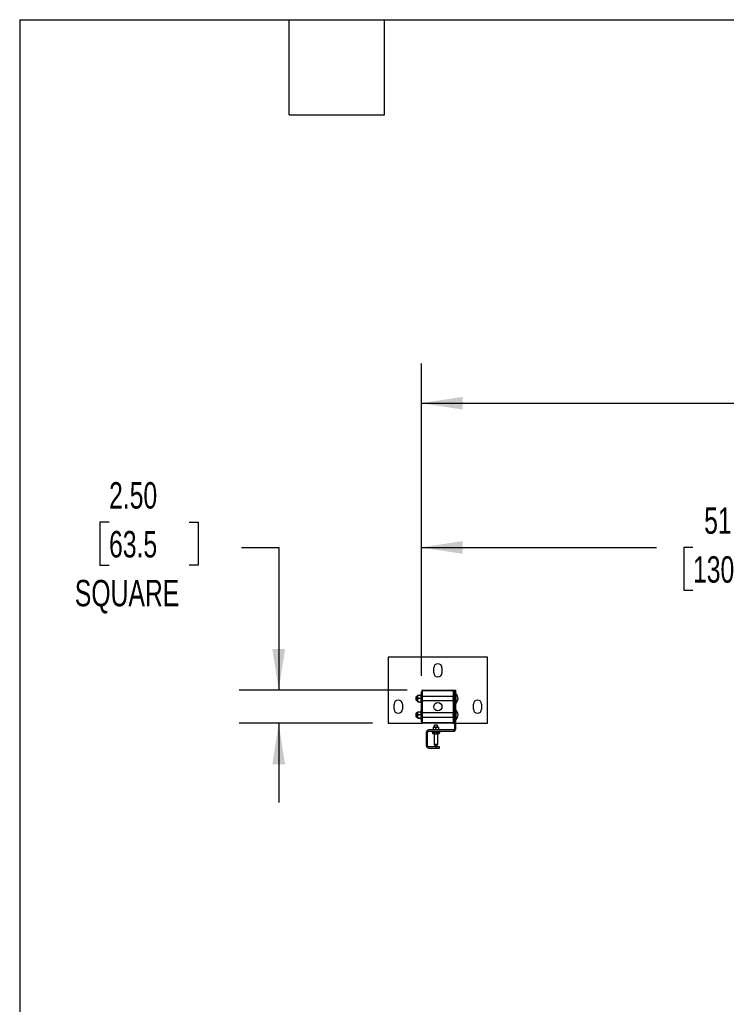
# Model space of a CAD drawing. Header units: inches. Extents: x 0.2 to 10.8, y 0.2 to 8.2.
# Tile 12 of 43: x 0.2 to 2.5, y 5.1 to 8.2. Entities that reach past the tile are written whole.
import ezdxf

# ---------------------------------------------------------------- set-up
doc = ezdxf.new("R2010")
doc.units = ezdxf.units.IN
doc.header["$MEASUREMENT"] = 0
doc.layers.add('DIMENSIONS', color=140, linetype='Continuous', lineweight=25)
doc.layers.add('TEXT', color=140, linetype='Continuous', lineweight=25)
doc.styles.add('SLDTEXTSTYLE0', font='TXT', dxfattribs={"width": 0.7})
doc.dimstyles.new('SLDDIMSTYLE0', dxfattribs={"dimtxt": 0.084961, "dimasz": 0.13, "dimexe": 0, "dimexo": 0.0625, "dimgap": 0.02124, "dimtad": 0, "dimtih": 1, "dimtoh": 1, "dimlfac": 24, "dimrnd": 1e-09, "dimzin": 4, "dimdsep": 46, "dimtxsty": 'SLDTEXTSTYLE0', "dimsah": 1, "dimcen": 0.09, "dimadec": 0, "dimazin": 1, "dimtfac": 1, "dimtofl": 0, "dimtmove": 0, "dimatfit": 3, "dimfxl": 0, "dimfrac": 2, "dimtolj": 1, "dimtzin": 12, "dimarcsym": 0})
doc.dimstyles.new('SLDDIMSTYLE1', dxfattribs={"dimtxt": 0.084961, "dimasz": 0.13, "dimexe": 0, "dimexo": 0.0625, "dimgap": 0.02124, "dimtad": 0, "dimtih": 1, "dimtoh": 1, "dimlfac": 24, "dimrnd": 1e-09, "dimzin": 4, "dimdsep": 46, "dimtxsty": 'SLDTEXTSTYLE0', "dimsah": 1, "dimcen": 0.09, "dimadec": 0, "dimazin": 1, "dimtfac": 1, "dimtmove": 0, "dimatfit": 0, "dimfxl": 0, "dimfrac": 2, "dimtolj": 1, "dimtzin": 12, "dimarcsym": 0})
doc.dimstyles.new('SLDDIMSTYLE2', dxfattribs={"dimtxt": 0.084961, "dimasz": 0.13, "dimexe": 0, "dimexo": 0.0625, "dimgap": 0.02124, "dimtad": 0, "dimtih": 1, "dimtoh": 1, "dimlfac": 24, "dimrnd": 1e-09, "dimzin": 12, "dimdsep": 46, "dimtxsty": 'SLDTEXTSTYLE0', "dimsah": 1, "dimcen": 0.09, "dimadec": 0, "dimazin": 3, "dimtfac": 1, "dimtofl": 0, "dimtmove": 0, "dimatfit": 3, "dimfxl": 0, "dimfrac": 2, "dimtolj": 1, "dimtzin": 12, "dimarcsym": 0})

# ---------------------------------------------------------------- blocks, each defined once
blk = doc.blocks.new('_D_9')
at = {"layer": 'DIMENSIONS'}
for p, q in [((1.5166, 6.1812), (1.5166, 6.7112)), ((3.652, 6.1812), (3.652, 6.7112)), ((1.5166, 6.5862), (2.258, 6.5862)), ((2.3732, 6.5862), (2.3446, 6.5862)), ((2.3446, 6.5862), (2.3446, 6.4512)), ((2.767, 6.5862), (2.7955, 6.5862)), ((2.7955, 6.5862), (2.7955, 6.4512)), ((3.652, 6.5862), (2.8821, 6.5862)), ((2.3446, 6.4512), (2.3732, 6.4512)), ((2.7955, 6.4512), (2.767, 6.4512))]:
    blk.add_line(p, q, dxfattribs=at)
for points in [[(1.5166, 6.5862), (1.6466, 6.5662), (1.6466, 6.6062)], [(3.652, 6.5862), (3.522, 6.6062), (3.522, 6.5662)]]:
    blk.add_solid(points, dxfattribs=at)
at = {"layer": 'DIMENSIONS', "char_height": 0.08333, "attachment_point": 1, "style": 'SLDTEXTSTYLE0'}
for s, insert in [('51.25', (2.4085, 6.7126)), ('1301.8', (2.3732, 6.5586))]:
    blk.add_mtext(s, dxfattribs=dict(at, insert=insert))
blk = doc.blocks.new('_D_10')
at = {"layer": 'DIMENSIONS'}
for p, q in [((1.5166, 6.1812), (1.5166, 7.166)), ((5.6833, 6.1812), (5.6833, 7.166)), ((1.5166, 7.041), (3.344, 7.041)), ((3.4592, 7.041), (3.4306, 7.041)), ((3.4306, 7.041), (3.4306, 6.9059)), ((3.853, 7.041), (3.8815, 7.041)), ((3.8815, 7.041), (3.8815, 6.9059)), ((5.6833, 7.041), (3.9681, 7.041)), ((3.4306, 6.9059), (3.4592, 6.9059)), ((3.8815, 6.9059), (3.853, 6.9059))]:
    blk.add_line(p, q, dxfattribs=at)
for points in [[(1.5166, 7.041), (1.6466, 7.021), (1.6466, 7.061)], [(5.6833, 7.041), (5.5533, 7.061), (5.5533, 7.021)]]:
    blk.add_solid(points, dxfattribs=at)
at = {"layer": 'DIMENSIONS', "char_height": 0.08333, "attachment_point": 1, "style": 'SLDTEXTSTYLE0'}
for s, insert in [('100.00', (3.4592, 7.1674)), ('2540.0', (3.4592, 7.0134))]:
    blk.add_mtext(s, dxfattribs=dict(at, insert=insert))
blk = doc.blocks.new('_D_11')
at = {"layer": 'DIMENSIONS'}
for p, q in [((0.5318, 6.6657), (0.5032, 6.6657)), ((0.5032, 6.6657), (0.5032, 6.5306)), ((0.7842, 6.6657), (0.8128, 6.6657)), ((0.8128, 6.6657), (0.8128, 6.5306)), ((0.9492, 6.5862), (1.0668, 6.5862)), ((1.0668, 6.5862), (1.0668, 6.1362)), ((0.5032, 6.5306), (0.5318, 6.5306)), ((0.8128, 6.5306), (0.7842, 6.5306)), ((1.4716, 6.1362), (0.9418, 6.1362)), ((1.3624, 6.0321), (0.9418, 6.0321)), ((1.0668, 6.0321), (1.0668, 5.7821))]:
    blk.add_line(p, q, dxfattribs=at)
for points in [[(1.0668, 6.1362), (1.0868, 6.2662), (1.0468, 6.2662)], [(1.0668, 6.0321), (1.0468, 5.9021), (1.0868, 5.9021)]]:
    blk.add_solid(points, dxfattribs=at)
at = {"layer": 'DIMENSIONS', "char_height": 0.08333, "attachment_point": 1, "style": 'SLDTEXTSTYLE0'}
for s, insert in [('2.50', (0.5318, 6.7921)), ('63.5', (0.5318, 6.6381)), ('SQUARE', (0.4239, 6.484))]:
    blk.add_mtext(s, dxfattribs=dict(at, insert=insert))

msp = doc.modelspace()

# ---------------------------------------------------------------- linework, layer by layer
for p, q in [((1.72494, 6.24041), (1.41244, 6.24041)), ((1.41244, 6.24041), (1.41244, 6.03208)), ((1.72494, 6.03208), (1.72494, 6.24041)), ((1.55567, 6.19093), (1.55567, 6.20656)), ((1.58171, 6.20656), (1.58171, 6.19093)), ((1.50119, 6.11682), (1.49994, 6.11557)), ((1.49994, 6.1102), (1.49994, 6.11557)), ((1.50489, 6.11682), (1.50119, 6.11682)), ((1.50119, 6.11682), (1.50119, 6.1102)), ((1.50489, 6.12062), (1.50489, 6.11541)), ((1.50489, 6.11541), (1.50489, 6.10499)), ((1.50582, 6.12062), (1.51494, 6.12062)), ((1.51661, 6.12452), (1.51494, 6.12452)), ((1.51494, 6.12452), (1.51494, 6.09588)), ((1.51661, 6.03708), (1.51661, 6.13124)), ((1.51902, 6.13124), (1.51902, 6.03708)), ((1.61667, 6.11682), (1.51902, 6.11682)), ((1.52161, 6.13624), (1.61577, 6.13624)), ((1.61577, 6.13383), (1.52161, 6.13383)), ((1.61667, 6.11682), (1.61667, 6.1102)), ((1.61715, 6.11687), (1.61715, 6.11212)), ((1.61836, 6.03708), (1.61836, 6.13124)), ((1.62077, 6.13598), (1.62494, 6.13598)), ((1.62077, 6.13598), (1.62077, 6.13124)), ((1.62077, 6.13124), (1.62077, 6.03708)), ((1.62077, 6.12556), (1.62494, 6.12556)), ((1.62494, 6.12556), (1.62494, 6.13598)), ((1.62494, 6.01358), (1.62494, 6.12556)), ((1.62619, 6.1102), (1.62619, 6.12496)), ((1.43067, 6.07635), (1.43067, 6.09197)), ((1.45671, 6.09197), (1.45671, 6.07635)), ((1.49994, 6.10483), (1.49994, 6.1102)), ((1.49994, 6.10483), (1.50119, 6.10358)), ((1.50119, 6.1102), (1.50119, 6.10358)), ((1.50119, 6.10358), (1.50489, 6.10358)), ((1.50489, 6.10499), (1.50489, 6.09978)), ((1.51494, 6.1102), (1.50582, 6.1102)), ((1.50582, 6.09978), (1.51494, 6.09978)), ((1.51494, 6.09588), (1.51661, 6.09588)), ((1.51902, 6.10358), (1.61667, 6.10358)), ((1.61667, 6.1102), (1.61667, 6.10358)), ((1.61715, 6.11212), (1.61836, 6.11474)), ((1.61715, 6.10828), (1.61715, 6.10353)), ((1.61715, 6.10353), (1.61836, 6.10353)), ((1.62619, 6.09544), (1.62619, 6.1102)), ((1.68067, 6.07635), (1.68067, 6.09197)), ((1.70671, 6.09197), (1.70671, 6.07635)), ((1.50119, 6.06474), (1.49994, 6.06349)), ((1.49994, 6.05812), (1.49994, 6.06349)), ((1.49994, 6.05275), (1.49994, 6.05812)), ((1.50489, 6.06474), (1.50119, 6.06474)), ((1.50119, 6.06474), (1.50119, 6.05812)), ((1.50119, 6.05812), (1.50119, 6.0515)), ((1.50489, 6.06853), (1.50489, 6.06333)), ((1.50489, 6.06333), (1.50489, 6.05291)), ((1.50489, 6.05291), (1.50489, 6.0477)), ((1.50582, 6.06853), (1.51494, 6.06853)), ((1.51494, 6.05812), (1.50582, 6.05812)), ((1.51661, 6.07244), (1.51494, 6.07244)), ((1.51494, 6.07244), (1.51494, 6.0438)), ((1.61667, 6.06474), (1.51902, 6.06474)), ((1.61667, 6.06474), (1.61667, 6.05812)), ((1.61667, 6.05812), (1.61667, 6.0515)), ((1.61715, 6.06478), (1.61715, 6.06004)), ((1.61715, 6.06004), (1.61836, 6.06266)), ((1.61715, 6.0562), (1.61715, 6.05145)), ((1.62619, 6.05812), (1.62619, 6.07288)), ((1.62619, 6.04336), (1.62619, 6.05812)), ((1.41244, 6.03208), (1.52161, 6.03208)), ((1.49994, 6.05275), (1.50119, 6.0515)), ((1.50119, 6.0515), (1.50489, 6.0515)), ((1.50582, 6.0477), (1.51494, 6.0477)), ((1.51494, 6.0438), (1.51661, 6.0438)), ((1.51902, 6.0515), (1.61667, 6.0515)), ((1.52161, 6.03449), (1.61577, 6.03449)), ((1.61577, 6.03208), (1.52161, 6.03208)), ((1.55752, 6.0265), (1.55752, 6.01918)), ((1.56736, 6.0265), (1.55752, 6.0265)), ((1.56736, 6.01918), (1.56736, 6.0265)), ((1.61577, 6.03208), (1.62077, 6.03208)), ((1.61715, 6.05145), (1.61836, 6.05145)), ((1.62077, 6.03708), (1.62077, 6.01358)), ((1.62494, 6.03208), (1.72494, 6.03208)), ((1.53223, 6.00317), (1.53223, 5.9615)), ((1.5364, 5.9615), (1.5364, 6.00317)), ((1.61817, 6.01098), (1.54004, 6.01098)), ((1.54004, 6.00681), (1.61817, 6.00681)), ((1.55041, 6.00681), (1.55041, 6.00348)), ((1.55245, 6.00348), (1.55041, 6.00348)), ((1.55834, 6.01918), (1.55424, 6.01918)), ((1.55424, 6.01845), (1.55424, 6.01171)), ((1.55643, 6.00348), (1.55438, 6.00348)), ((1.55618, 5.99848), (1.55678, 5.99848)), ((1.55643, 6.00681), (1.55643, 6.00348)), ((1.56051, 6.00348), (1.55643, 6.00348)), ((1.55669, 5.99848), (1.55669, 5.9664)), ((1.56654, 6.01918), (1.55834, 6.01918)), ((1.55931, 5.99848), (1.55871, 5.99848)), ((1.55931, 5.99848), (1.56051, 5.99848)), ((1.56051, 5.99848), (1.56051, 6.00348)), ((1.56244, 6.01171), (1.56244, 6.01845)), ((1.56437, 6.00348), (1.56437, 5.99848)), ((1.56845, 6.00348), (1.56437, 6.00348)), ((1.56437, 5.99848), (1.56557, 5.99848)), ((1.56557, 5.99848), (1.56617, 5.99848)), ((1.57064, 6.01918), (1.56654, 6.01918)), ((1.56869, 5.99848), (1.5681, 5.99848)), ((1.56819, 5.9664), (1.56819, 5.99848)), ((1.56845, 6.00348), (1.56845, 6.00681)), ((1.5705, 6.00348), (1.56845, 6.00348)), ((1.57064, 6.01845), (1.57064, 6.01171)), ((1.57447, 6.00348), (1.57243, 6.00348)), ((1.57447, 6.00681), (1.57447, 6.00348)), ((1.55669, 5.9664), (1.56244, 5.9664)), ((1.56244, 5.9664), (1.56819, 5.9664)), ((1.56348, 5.95785), (1.54004, 5.95785)), ((1.54004, 5.95369), (1.56348, 5.95369)), ((1.56348, 5.95369), (1.56348, 5.95785)), ((1.5739, 5.95785), (1.56348, 5.95785)), ((1.56348, 5.95369), (1.5739, 5.95369)), ((1.5739, 5.95369), (1.5739, 5.95785))]:
    msp.add_line(p, q)
msp.add_circle((1.56869, 6.08416), 0.01302)
for centre, radius, start, end in [((1.56869, 6.20656), 0.01302, 0, 180), ((1.56869, 6.19093), 0.01302, 180, 0), ((1.52161, 6.13124), 0.005, 90, 180), ((1.52161, 6.13124), 0.00258, 90, 180), ((1.61577, 6.13124), 0.005, 0, 90), ((1.61577, 6.13124), 0.00258, 0, 90), ((1.61612, 6.11817), 0.00146, 292.20849, 297.10143), ((1.62567, 6.12445), 0.000733, 44.76533, 180), ((1.61131, 6.1102), 0.02096, 315.23467, 44.76533), ((1.44369, 6.09197), 0.01302, 0, 180), ((1.61612, 6.10223), 0.00146, 62.89914, 67.79151), ((1.62567, 6.09596), 0.000733, 180, 315.23467), ((1.69369, 6.09197), 0.01302, 0, 180), ((1.44369, 6.07635), 0.01302, 180, 0), ((1.61612, 6.06609), 0.00146, 292.20849, 297.10143), ((1.62567, 6.07236), 0.000733, 44.76533, 180), ((1.61131, 6.05812), 0.02096, 315.23467, 44.76533), ((1.69369, 6.07635), 0.01302, 180, 0), ((1.52161, 6.03708), 0.005, 180, 270), ((1.52161, 6.03708), 0.00258, 180, 270), ((1.61577, 6.03708), 0.005, 270, 0), ((1.61577, 6.03708), 0.00258, 270, 0), ((1.61612, 6.05015), 0.00146, 62.89914, 67.79151), ((1.62567, 6.04387), 0.000733, 180, 315.23467), ((1.54004, 6.00317), 0.00781, 90, 180), ((1.54004, 6.00317), 0.00365, 90, 180), ((1.55714, 6.00317), 0.0047, 176.18874, 265.59805), ((1.55907, 6.00317), 0.0047, 176.18874, 265.59805), ((1.5658, 6.00317), 0.0047, 274.40195, 3.81126), ((1.56773, 6.00317), 0.0047, 274.40195, 3.81126), ((1.61817, 6.01358), 0.0026, 270, 0), ((1.61817, 6.01358), 0.00677, 270, 0), ((1.54004, 5.9615), 0.00781, 180, 270), ((1.54004, 5.9615), 0.00365, 180, 270), ((1.56086, 5.9664), 0.00417, 180, 270), ((1.56402, 5.9664), 0.00417, 270, 0)]:
    msp.add_arc(centre, radius, start, end)
for centre, major_axis, ratio, start_param, end_param in [((1.55618, 6.00348), (-0.00577, 0), 0.8660254, 0, 1.5707963), ((1.55931, 6.00348), (0, 0.005), 0.5773503, 1.5707963, 3.1415927), ((1.56557, 6.00348), (0, 0.005), 0.5773503, 3.1415927, 4.712389), ((1.56869, 6.00348), (0.00577, 0), 0.8660254, 4.712389, 6.2831853)]:
    msp.add_ellipse(centre, major_axis=major_axis, ratio=ratio, start_param=start_param, end_param=end_param)
for points in [[(1.50582, 6.12062), (1.50525, 6.11892), (1.50489, 6.11719), (1.50489, 6.11541)], [(1.50489, 6.12062), (1.50489, 6.12062), (1.50525, 6.12062), (1.50582, 6.12062)], [(1.50489, 6.11541), (1.50489, 6.11363), (1.50525, 6.1119), (1.50582, 6.1102)], [(1.50582, 6.1102), (1.50525, 6.1085), (1.50489, 6.10677), (1.50489, 6.10499)], [(1.50489, 6.10499), (1.50489, 6.10322), (1.50525, 6.10149), (1.50582, 6.09978)], [(1.50582, 6.09978), (1.50525, 6.09978), (1.50489, 6.09978), (1.50489, 6.09978)], [(1.50582, 6.06853), (1.50525, 6.06683), (1.50489, 6.0651), (1.50489, 6.06333)], [(1.50489, 6.06853), (1.50489, 6.06853), (1.50525, 6.06853), (1.50582, 6.06853)], [(1.50489, 6.06333), (1.50489, 6.06155), (1.50525, 6.05982), (1.50582, 6.05812)], [(1.50582, 6.05812), (1.50525, 6.05642), (1.50489, 6.05469), (1.50489, 6.05291)], [(1.50489, 6.05291), (1.50489, 6.05113), (1.50525, 6.0494), (1.50582, 6.0477)], [(1.50582, 6.0477), (1.50525, 6.0477), (1.50489, 6.0477), (1.50489, 6.0477)], [(1.55424, 6.01845), (1.55558, 6.0189), (1.55694, 6.01918), (1.55834, 6.01918)], [(1.55424, 6.01918), (1.55424, 6.01918), (1.55424, 6.0189), (1.55424, 6.01845)], [(1.55834, 6.01098), (1.55694, 6.01098), (1.55558, 6.01127), (1.55424, 6.01171)], [(1.55424, 6.01171), (1.55424, 6.01127), (1.55424, 6.01098), (1.55424, 6.01098)], [(1.55834, 6.01918), (1.55974, 6.01918), (1.5611, 6.0189), (1.56244, 6.01845)], [(1.56244, 6.01171), (1.5611, 6.01127), (1.55974, 6.01098), (1.55834, 6.01098)], [(1.56244, 6.01845), (1.56378, 6.0189), (1.56514, 6.01918), (1.56654, 6.01918)], [(1.56654, 6.01098), (1.56514, 6.01098), (1.56378, 6.01127), (1.56244, 6.01171)], [(1.56654, 6.01918), (1.56794, 6.01918), (1.5693, 6.0189), (1.57064, 6.01845)], [(1.57064, 6.01171), (1.5693, 6.01127), (1.56794, 6.01098), (1.56654, 6.01098)], [(1.57064, 6.01845), (1.57064, 6.0189), (1.57064, 6.01918), (1.57064, 6.01918)], [(1.57064, 6.01098), (1.57064, 6.01098), (1.57064, 6.01127), (1.57064, 6.01171)]]:
    msp.add_open_spline(points, degree=3)
for points, knots in [([(1.61836, 6.11687), (1.61831, 6.11687), (1.61777, 6.11687), (1.61744, 6.11687), (1.61715, 6.11687)], [0, 0, 0, 0, 0.09082517, 1, 1, 1, 1]), ([(1.61715, 6.10828), (1.61706, 6.1086), (1.61697, 6.10891), (1.61683, 6.10955), (1.61677, 6.10987), (1.61677, 6.11053), (1.61683, 6.11086), (1.61697, 6.11149), (1.61706, 6.11181), (1.61715, 6.11212)], [0, 0, 0, 0, 0.25, 0.25, 0.5, 0.5, 0.75, 0.75, 1, 1, 1, 1]), ([(1.61836, 6.10555), (1.61831, 6.10563), (1.61777, 6.10646), (1.61744, 6.10742), (1.61715, 6.10828)], [0, 0, 0, 0, 0.0908252, 1, 1, 1, 1]), ([(1.61715, 6.0562), (1.61706, 6.05651), (1.61697, 6.05683), (1.61683, 6.05746), (1.61677, 6.05779), (1.61677, 6.05845), (1.61683, 6.05877), (1.61697, 6.05941), (1.61706, 6.05972), (1.61715, 6.06004)], [0, 0, 0, 0, 0.25, 0.25, 0.5, 0.5, 0.75, 0.75, 1, 1, 1, 1]), ([(1.61836, 6.06478), (1.61831, 6.06478), (1.61777, 6.06478), (1.61744, 6.06478), (1.61715, 6.06478)], [0, 0, 0, 0, 0.0908252, 1, 1, 1, 1]), ([(1.61836, 6.05347), (1.61831, 6.05354), (1.61777, 6.05438), (1.61744, 6.05533), (1.61715, 6.0562)], [0, 0, 0, 0, 0.09082515, 1, 1, 1, 1]), ([(1.55438, 6.00348), (1.55406, 6.00348), (1.55374, 6.00347), (1.5531, 6.00347), (1.55278, 6.00348), (1.55245, 6.00348)], [0, 0, 0, 0, 0.5, 0.5, 1, 1, 1, 1]), ([(1.55871, 5.99848), (1.55821, 5.99848), (1.55778, 5.99848), (1.55713, 5.99848), (1.5569, 5.99848), (1.55678, 5.99848)], [0, 0, 0, 0, 0.5, 0.5, 1, 1, 1, 1]), ([(1.56437, 6.00348), (1.56373, 6.00348), (1.56308, 6.00347), (1.5618, 6.00347), (1.56115, 6.00348), (1.56051, 6.00348)], [0, 0, 0, 0, 0.5, 0.5, 1, 1, 1, 1]), ([(1.56051, 5.99848), (1.56113, 5.99848), (1.56179, 5.99848), (1.56311, 5.99848), (1.56375, 5.99848), (1.56437, 5.99848)], [0, 0, 0, 0, 0.5, 0.5, 1, 1, 1, 1]), ([(1.5681, 5.99848), (1.56798, 5.99848), (1.56774, 5.99848), (1.56709, 5.99848), (1.56667, 5.99848), (1.56617, 5.99848)], [0, 0, 0, 0, 0.5, 0.5, 1, 1, 1, 1]), ([(1.57243, 6.00348), (1.5721, 6.00348), (1.57178, 6.00347), (1.57114, 6.00347), (1.57082, 6.00348), (1.5705, 6.00348)], [0, 0, 0, 0, 0.5, 0.5, 1, 1, 1, 1])]:
    msp.add_open_spline(points, degree=3, knots=knots)
at = {"layer": 'TEXT'}
for p, q in [((0.25, 8.25), (10.75, 8.25)), ((0.25, 8.25), (0.25, 0.25)), ((1.1, 7.95), (1.1, 8.25)), ((1.4, 7.95), (1.4, 8.25)), ((1.1, 7.95), (1.4, 7.95))]:
    msp.add_line(p, q, dxfattribs=at)

# ---------------------------------------------------------------- dimensions: what is measured, and where the dimension line sits
at = {"layer": 'DIMENSIONS'}
for base, p2, dimstyle, picture, middle in [((5.68327, 7.04097), (5.68327, 6.13124), 'SLDDIMSTYLE0', '_D_10', (3.65607, 7.04097)), ((3.65202, 6.58618), (3.65202, 6.13124), 'SLDDIMSTYLE2', '_D_9', (2.57008, 6.58618))]:
    dim = msp.add_linear_dim(base=base, p1=(1.51661, 6.13124), p2=p2, dimstyle=dimstyle, dxfattribs=at)
    dim.commit()
    dim.dimension.update_dxf_attribs({"geometry": picture, "text_midpoint": middle, "dimtype": 160})
dim = msp.add_linear_dim(base=(1.06684, 6.03208), p1=(1.52161, 6.13624), p2=(1.41244, 6.03208), angle=90, text='<>\\PSQUARE', dimstyle='SLDDIMSTYLE1', dxfattribs=at)
dim.commit()
dim.dimension.update_dxf_attribs({"geometry": '_D_11', "text_midpoint": (1.06684, 6.58618), "dimtype": 160})

doc.saveas('drawing.dxf')
